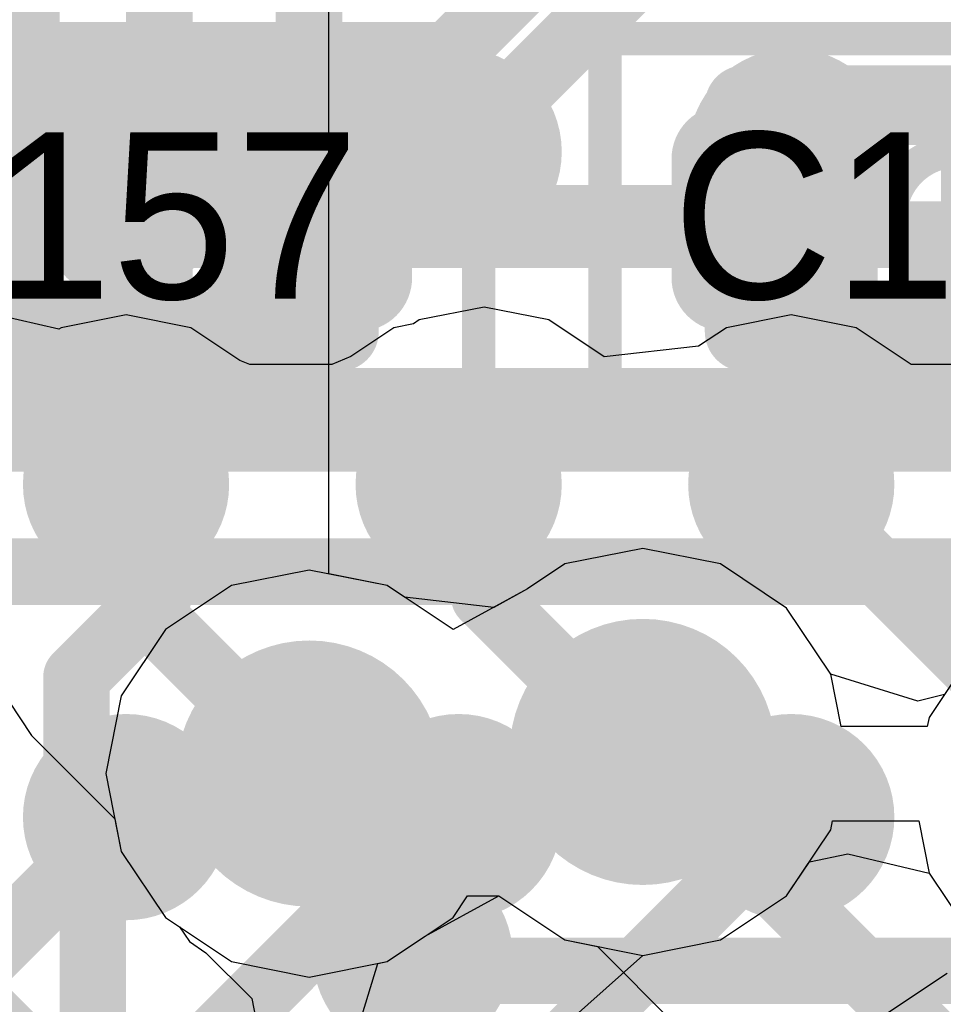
# Model space of a CAD drawing. Header units: millimetres. Extents: x -2 to 68, y -2 to 27.4.
# Tile 204 of 256: x 22.6 to 24, y 15.1 to 16.5. Entities that reach past the tile are written whole.
import ezdxf

# ---------------------------------------------------------------- set-up
doc = ezdxf.new("R2010")
doc.units = ezdxf.units.MM
for name, color, linetype in [('BottomLayer', 5, 'Continuous'), ('BottomPaste', 16, 'Continuous'), ('BottomSolder', 6, 'Continuous'), ('DrillGuide', 244, 'Continuous'), ('Mechanical13', 56, 'Continuous'), ('Mechanical15', 56, 'Continuous'), ('Mechanical2', 216, 'Continuous'), ('MidLayer1', 16, 'Continuous'), ('MidLayer2', 76, 'Continuous'), ('MidLayer3', 90, 'Continuous'), ('MidLayer4', 156, 'Continuous'), ('MidLayer5', 130, 'Continuous'), ('MidLayer6', 216, 'Continuous'), ('MidLayer7', 6, 'Continuous'), ('MidLayer8', 54, 'Continuous'), ('MultiLayer', 9, 'Continuous'), ('TopLayer', 1, 'Continuous'), ('TopPaste', 8, 'Continuous'), ('TopSolder', 216, 'Continuous'), ('ViaHoleLayer', 16, 'Continuous')]:
    doc.layers.add(name, color=color, linetype=linetype)

# ---------------------------------------------------------------- blocks, each defined once
blk = doc.blocks.new('SDINBDG4_16G_F_________1_B_51')
at = {"layer": 'BottomLayer', "const_width": 0.12499848}
for points in [[(-2.31249982, -2.24999804, 1), (-2.18750134, -2.24999804, 1)], [(-1.81250082, -2.24999804, 1), (-1.68750234, -2.24999804, 1)], [(-1.31249928, -2.24999804, 1), (-1.1875008, -2.24999804, 1)], [(-2.31249982, -2.74999958, 1), (-2.18750134, -2.74999958, 1)], [(-1.81250082, -2.74999958, 1), (-1.68750234, -2.74999958, 1)], [(-1.31249928, -2.74999958, 1), (-1.1875008, -2.74999958, 1)], [(-2.31249982, -3.24999858, 1), (-2.18750134, -3.24999858, 1)], [(-1.81250082, -3.24999858, 1), (-1.68750234, -3.24999858, 1)], [(-1.31249928, -3.24999858, 1), (-1.1875008, -3.24999858, 1)]]:
    blk.add_lwpolyline(points, format="xyb", close=True, dxfattribs=at)
at = {"layer": 'BottomPaste', "const_width": 0.12499848}
for points in [[(-2.31249982, -2.24999804, 1), (-2.18750134, -2.24999804, 1)], [(-1.81250082, -2.24999804, 1), (-1.68750234, -2.24999804, 1)], [(-1.31249928, -2.24999804, 1), (-1.1875008, -2.24999804, 1)], [(-2.31249982, -2.74999958, 1), (-2.18750134, -2.74999958, 1)], [(-1.81250082, -2.74999958, 1), (-1.68750234, -2.74999958, 1)], [(-1.31249928, -2.74999958, 1), (-1.1875008, -2.74999958, 1)], [(-2.31249982, -3.24999858, 1), (-2.18750134, -3.24999858, 1)], [(-1.81250082, -3.24999858, 1), (-1.68750234, -3.24999858, 1)], [(-1.31249928, -3.24999858, 1), (-1.1875008, -3.24999858, 1)]]:
    blk.add_lwpolyline(points, format="xyb", close=True, dxfattribs=at)
at = {"layer": 'BottomSolder', "const_width": 0.15499842}
for points in [[(-2.32750106, -2.24999804, 1), (-2.1725001, -2.24999804, 1)], [(-1.82750206, -2.24999804, 1), (-1.6725011, -2.24999804, 1)], [(-1.32750052, -2.24999804, 1), (-1.17249956, -2.24999804, 1)], [(-2.32750106, -2.74999958, 1), (-2.1725001, -2.74999958, 1)], [(-1.82750206, -2.74999958, 1), (-1.6725011, -2.74999958, 1)], [(-1.32750052, -2.74999958, 1), (-1.17249956, -2.74999958, 1)], [(-2.32750106, -3.24999858, 1), (-2.1725001, -3.24999858, 1)], [(-1.82750206, -3.24999858, 1), (-1.6725011, -3.24999858, 1)], [(-1.32750052, -3.24999858, 1), (-1.17249956, -3.24999858, 1)]]:
    blk.add_lwpolyline(points, format="xyb", close=True, dxfattribs=at)
blk = doc.blocks.new('CAP_0201_326')
at = {"layer": 'Mechanical13', "const_width": 0.11999976}
for points in [[(-0.31999936, 0.16999966), (-0.31999936, -0.16999966)], [(0.31999936, 0.16999966), (-0.31999936, 0.16999966)], [(0.31999936, 0.16999966), (0.31999936, -0.16999966)], [(0.31999936, -0.16999966), (-0.31999936, -0.16999966)]]:
    blk.add_lwpolyline(points, dxfattribs=at)
at = {"layer": 'Mechanical13', "const_width": 0.05999988}
for points in [[(-0.3499993, 0.16999966, 1), (-0.28999942, 0.16999966, 1)], [(-0.3499993, 0.16999966, 1), (-0.28999942, 0.16999966, 1)], [(0.28999942, 0.16999966, 1), (0.3499993, 0.16999966, 1)], [(0.28999942, 0.16999966, 1), (0.3499993, 0.16999966, 1)], [(-0.3499993, -0.16999966, 1), (-0.28999942, -0.16999966, 1)], [(-0.3499993, -0.16999966, 1), (-0.28999942, -0.16999966, 1)], [(0.28999942, -0.16999966, 1), (0.3499993, -0.16999966, 1)], [(0.28999942, -0.16999966, 1), (0.3499993, -0.16999966, 1)]]:
    blk.add_lwpolyline(points, format="xyb", close=True, dxfattribs=at)
at = {"layer": 'Mechanical15', "const_width": 0.0499999}
for points in [[(-0.5299989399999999, 0.26999946), (-0.5299989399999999, -0.26999946)], [(0.5299989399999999, 0.26999946), (-0.5299989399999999, 0.26999946)], [(0.5299989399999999, 0.26999946), (0.5299989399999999, -0.26999946)], [(0, 0.135001), (0, -0.135001)], [(0.135001, 0), (-0.135001, 0)], [(0.5299989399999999, -0.26999946), (-0.5299989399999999, -0.26999946)]]:
    blk.add_lwpolyline(points, dxfattribs=at)
at = {"layer": 'Mechanical15'}
for points, const_width in [([(-0.54249828, 0.26999946, 1), (-0.5174996, 0.26999946, 1)], 0.02499868), ([(-0.54249828, 0.26999946, 1), (-0.5174996, 0.26999946, 1)], 0.02499868), ([(0.5174996, 0.26999946, 1), (0.54249828, 0.26999946, 1)], 0.02499868), ([(0.5174996, 0.26999946, 1), (0.54249828, 0.26999946, 1)], 0.02499868), ([(-0.01249934, 0.135001, 1), (0.01249934, 0.135001, 1)], 0.02499868), ([(0.10130028, 0, 1), (-0.10130028, 0, 1)], 0.0499999), ([(-0.14750034, 0, 1), (-0.12250166, 0, 1)], 0.02499868), ([(-0.11379962, 0, 1), (-0.08880094, 0, 1)], 0.02499868), ([(0.08880094, 0, 1), (0.11379962, 0, 1)], 0.02499868), ([(0.12250166, 0, 1), (0.14750034, 0, 1)], 0.02499868), ([(-0.01249934, -0.135001, 1), (0.01249934, -0.135001, 1)], 0.02499868), ([(-0.54249828, -0.26999946, 1), (-0.5174996, -0.26999946, 1)], 0.02499868), ([(-0.54249828, -0.26999946, 1), (-0.5174996, -0.26999946, 1)], 0.02499868), ([(0.5174996, -0.26999946, 1), (0.54249828, -0.26999946, 1)], 0.02499868), ([(0.5174996, -0.26999946, 1), (0.54249828, -0.26999946, 1)], 0.02499868)]:
    blk.add_lwpolyline(points, format="xyb", close=True, dxfattribs=dict(at, const_width=const_width))
at = {"layer": 'TopLayer', "const_width": 0.08059928}
for points in [[(-0.3896995, 0.08940038, 1), (-0.30910022, 0.08940038, 1)], [(-0.24090122, 0.08940038, 1), (-0.16030194, 0.08940038, 1)], [(0.16030194, 0.08940038, 1), (0.24090122, 0.08940038, 1)], [(0.30910022, 0.08940038, 1), (0.3896995, 0.08940038, 1)], [(-0.3896995, -0.08940038, 1), (-0.30910022, -0.08940038, 1)], [(-0.24090122, -0.08940038, 1), (-0.16030194, -0.08940038, 1)], [(0.16030194, -0.08940038, 1), (0.24090122, -0.08940038, 1)], [(0.30910022, -0.08940038, 1), (0.3896995, -0.08940038, 1)]]:
    blk.add_lwpolyline(points, format="xyb", close=True, dxfattribs=at)
at = {"layer": 'TopLayer'}
for points in [[(-0.20060158, 0.16999966), (-0.34939986, 0.16999966), (-0.20060158, -0.16999966), (-0.34939986, -0.16999966)], [(0.20060158, -0.16999966), (0.34939986, -0.16999966), (0.20060158, 0.16999966), (0.34939986, 0.16999966)], [(-0.1200023, 0.08940038), (-0.4299991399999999, 0.08940038), (-0.1200023, -0.08940038), (-0.4299991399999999, -0.08940038)], [(0.1200023, -0.08940038), (0.4299991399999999, -0.08940038), (0.1200023, 0.08940038), (0.4299991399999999, 0.08940038)]]:
    blk.add_solid(points, dxfattribs=at)
at = {"layer": 'TopPaste', "const_width": 0.08059928}
for points in [[(-0.3896995, 0.08940038, 1), (-0.30910022, 0.08940038, 1)], [(-0.24090122, 0.08940038, 1), (-0.16030194, 0.08940038, 1)], [(0.16030194, 0.08940038, 1), (0.24090122, 0.08940038, 1)], [(0.30910022, 0.08940038, 1), (0.3896995, 0.08940038, 1)], [(-0.3896995, -0.08940038, 1), (-0.30910022, -0.08940038, 1)], [(-0.24090122, -0.08940038, 1), (-0.16030194, -0.08940038, 1)], [(0.16030194, -0.08940038, 1), (0.24090122, -0.08940038, 1)], [(0.30910022, -0.08940038, 1), (0.3896995, -0.08940038, 1)]]:
    blk.add_lwpolyline(points, format="xyb", close=True, dxfattribs=at)
at = {"layer": 'TopPaste'}
for points in [[(-0.20060158, 0.16999966), (-0.34939986, 0.16999966), (-0.20060158, -0.16999966), (-0.34939986, -0.16999966)], [(0.20060158, -0.16999966), (0.34939986, -0.16999966), (0.20060158, 0.16999966), (0.34939986, 0.16999966)], [(-0.1200023, 0.08940038), (-0.4299991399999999, 0.08940038), (-0.1200023, -0.08940038), (-0.4299991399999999, -0.08940038)], [(0.1200023, -0.08940038), (0.4299991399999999, -0.08940038), (0.1200023, 0.08940038), (0.4299991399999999, 0.08940038)]]:
    blk.add_solid(points, dxfattribs=at)
at = {"layer": 'TopSolder', "const_width": 0.08059928}
for points in [[(-0.3896995, 0.08940038, 1), (-0.30910022, 0.08940038, 1)], [(-0.24090122, 0.08940038, 1), (-0.16030194, 0.08940038, 1)], [(0.16030194, 0.08940038, 1), (0.24090122, 0.08940038, 1)], [(0.30910022, 0.08940038, 1), (0.3896995, 0.08940038, 1)], [(-0.3896995, -0.08940038, 1), (-0.30910022, -0.08940038, 1)], [(-0.24090122, -0.08940038, 1), (-0.16030194, -0.08940038, 1)], [(0.16030194, -0.08940038, 1), (0.24090122, -0.08940038, 1)], [(0.30910022, -0.08940038, 1), (0.3896995, -0.08940038, 1)]]:
    blk.add_lwpolyline(points, format="xyb", close=True, dxfattribs=at)
at = {"layer": 'TopSolder'}
for points in [[(-0.20060158, 0.16999966), (-0.34939986, 0.16999966), (-0.20060158, -0.16999966), (-0.34939986, -0.16999966)], [(0.20060158, -0.16999966), (0.34939986, -0.16999966), (0.20060158, 0.16999966), (0.34939986, 0.16999966)], [(-0.1200023, 0.08940038), (-0.4299991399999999, 0.08940038), (-0.1200023, -0.08940038), (-0.4299991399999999, -0.08940038)], [(0.1200023, -0.08940038), (0.4299991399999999, -0.08940038), (0.1200023, 0.08940038), (0.4299991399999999, 0.08940038)]]:
    blk.add_solid(points, dxfattribs=at)
blk = doc.blocks.new('CAP_0201_330')
at = {"layer": 'Mechanical13', "const_width": 0.11999976}
for points in [[(-0.31999936, -0.16999966), (-0.31999936, 0.16999966)], [(-0.31999936, 0.16999966), (0.31999936, 0.16999966)], [(0.31999936, -0.16999966), (0.31999936, 0.16999966)], [(-0.31999936, -0.16999966), (0.31999936, -0.16999966)]]:
    blk.add_lwpolyline(points, dxfattribs=at)
at = {"layer": 'Mechanical13', "const_width": 0.05999988}
for points in [[(-0.3499993, 0.16999966, 1), (-0.28999942, 0.16999966, 1)], [(-0.3499993, 0.16999966, 1), (-0.28999942, 0.16999966, 1)], [(0.28999942, 0.16999966, 1), (0.3499993, 0.16999966, 1)], [(0.28999942, 0.16999966, 1), (0.3499993, 0.16999966, 1)], [(-0.3499993, -0.16999966, 1), (-0.28999942, -0.16999966, 1)], [(-0.3499993, -0.16999966, 1), (-0.28999942, -0.16999966, 1)], [(0.28999942, -0.16999966, 1), (0.3499993, -0.16999966, 1)], [(0.28999942, -0.16999966, 1), (0.3499993, -0.16999966, 1)]]:
    blk.add_lwpolyline(points, format="xyb", close=True, dxfattribs=at)
at = {"layer": 'Mechanical15', "const_width": 0.0499999}
for points in [[(-0.5299989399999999, -0.26999946), (-0.5299989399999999, 0.26999946)], [(-0.5299989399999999, 0.26999946), (0.5299989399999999, 0.26999946)], [(0.5299989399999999, -0.26999946), (0.5299989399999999, 0.26999946)], [(0, -0.135001), (0, 0.135001)], [(-0.135001, 0), (0.135001, 0)], [(-0.5299989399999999, -0.26999946), (0.5299989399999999, -0.26999946)]]:
    blk.add_lwpolyline(points, dxfattribs=at)
at = {"layer": 'Mechanical15'}
for points, const_width in [([(-0.54249828, 0.26999946, 1), (-0.5174996, 0.26999946, 1)], 0.02499868), ([(-0.54249828, 0.26999946, 1), (-0.5174996, 0.26999946, 1)], 0.02499868), ([(0.5174996, 0.26999946, 1), (0.54249828, 0.26999946, 1)], 0.02499868), ([(0.5174996, 0.26999946, 1), (0.54249828, 0.26999946, 1)], 0.02499868), ([(-0.01249934, 0.135001, 1), (0.01249934, 0.135001, 1)], 0.02499868), ([(0.10130028, 0, 1), (-0.10130028, 0, 1)], 0.0499999), ([(-0.14750034, 0, 1), (-0.12250166, 0, 1)], 0.02499868), ([(-0.11379962, 0, 1), (-0.08880094, 0, 1)], 0.02499868), ([(0.08880094, 0, 1), (0.11379962, 0, 1)], 0.02499868), ([(0.12250166, 0, 1), (0.14750034, 0, 1)], 0.02499868), ([(-0.01249934, -0.135001, 1), (0.01249934, -0.135001, 1)], 0.02499868), ([(-0.54249828, -0.26999946, 1), (-0.5174996, -0.26999946, 1)], 0.02499868), ([(-0.54249828, -0.26999946, 1), (-0.5174996, -0.26999946, 1)], 0.02499868), ([(0.5174996, -0.26999946, 1), (0.54249828, -0.26999946, 1)], 0.02499868), ([(0.5174996, -0.26999946, 1), (0.54249828, -0.26999946, 1)], 0.02499868)]:
    blk.add_lwpolyline(points, format="xyb", close=True, dxfattribs=dict(at, const_width=const_width))
at = {"layer": 'TopLayer', "const_width": 0.08059928}
for points in [[(-0.3896995, 0.08940038, 1), (-0.30910022, 0.08940038, 1)], [(-0.24090122, 0.08940038, 1), (-0.16030194, 0.08940038, 1)], [(0.16030194, 0.08940038, 1), (0.24090122, 0.08940038, 1)], [(0.30910022, 0.08940038, 1), (0.3896995, 0.08940038, 1)], [(-0.3896995, -0.08940038, 1), (-0.30910022, -0.08940038, 1)], [(-0.24090122, -0.08940038, 1), (-0.16030194, -0.08940038, 1)], [(0.16030194, -0.08940038, 1), (0.24090122, -0.08940038, 1)], [(0.30910022, -0.08940038, 1), (0.3896995, -0.08940038, 1)]]:
    blk.add_lwpolyline(points, format="xyb", close=True, dxfattribs=at)
at = {"layer": 'TopLayer'}
for points in [[(-0.20060158, 0.16999966), (-0.34939986, 0.16999966), (-0.20060158, -0.16999966), (-0.34939986, -0.16999966)], [(0.20060158, -0.16999966), (0.34939986, -0.16999966), (0.20060158, 0.16999966), (0.34939986, 0.16999966)], [(-0.1200023, 0.08940038), (-0.4299991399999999, 0.08940038), (-0.1200023, -0.08940038), (-0.4299991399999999, -0.08940038)], [(0.1200023, -0.08940038), (0.4299991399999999, -0.08940038), (0.1200023, 0.08940038), (0.4299991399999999, 0.08940038)]]:
    blk.add_solid(points, dxfattribs=at)
at = {"layer": 'TopPaste', "const_width": 0.08059928}
for points in [[(-0.3896995, 0.08940038, 1), (-0.30910022, 0.08940038, 1)], [(-0.24090122, 0.08940038, 1), (-0.16030194, 0.08940038, 1)], [(0.16030194, 0.08940038, 1), (0.24090122, 0.08940038, 1)], [(0.30910022, 0.08940038, 1), (0.3896995, 0.08940038, 1)], [(-0.3896995, -0.08940038, 1), (-0.30910022, -0.08940038, 1)], [(-0.24090122, -0.08940038, 1), (-0.16030194, -0.08940038, 1)], [(0.16030194, -0.08940038, 1), (0.24090122, -0.08940038, 1)], [(0.30910022, -0.08940038, 1), (0.3896995, -0.08940038, 1)]]:
    blk.add_lwpolyline(points, format="xyb", close=True, dxfattribs=at)
at = {"layer": 'TopPaste'}
for points in [[(-0.20060158, 0.16999966), (-0.34939986, 0.16999966), (-0.20060158, -0.16999966), (-0.34939986, -0.16999966)], [(0.20060158, -0.16999966), (0.34939986, -0.16999966), (0.20060158, 0.16999966), (0.34939986, 0.16999966)], [(-0.1200023, 0.08940038), (-0.4299991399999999, 0.08940038), (-0.1200023, -0.08940038), (-0.4299991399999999, -0.08940038)], [(0.1200023, -0.08940038), (0.4299991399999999, -0.08940038), (0.1200023, 0.08940038), (0.4299991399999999, 0.08940038)]]:
    blk.add_solid(points, dxfattribs=at)
at = {"layer": 'TopSolder', "const_width": 0.08059928}
for points in [[(-0.3896995, 0.08940038, 1), (-0.30910022, 0.08940038, 1)], [(-0.24090122, 0.08940038, 1), (-0.16030194, 0.08940038, 1)], [(0.16030194, 0.08940038, 1), (0.24090122, 0.08940038, 1)], [(0.30910022, 0.08940038, 1), (0.3896995, 0.08940038, 1)], [(-0.3896995, -0.08940038, 1), (-0.30910022, -0.08940038, 1)], [(-0.24090122, -0.08940038, 1), (-0.16030194, -0.08940038, 1)], [(0.16030194, -0.08940038, 1), (0.24090122, -0.08940038, 1)], [(0.30910022, -0.08940038, 1), (0.3896995, -0.08940038, 1)]]:
    blk.add_lwpolyline(points, format="xyb", close=True, dxfattribs=at)
at = {"layer": 'TopSolder'}
for points in [[(-0.20060158, 0.16999966), (-0.34939986, 0.16999966), (-0.20060158, -0.16999966), (-0.34939986, -0.16999966)], [(0.20060158, -0.16999966), (0.34939986, -0.16999966), (0.20060158, 0.16999966), (0.34939986, 0.16999966)], [(-0.1200023, 0.08940038), (-0.4299991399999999, 0.08940038), (-0.1200023, -0.08940038), (-0.4299991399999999, -0.08940038)], [(0.1200023, -0.08940038), (0.4299991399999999, -0.08940038), (0.1200023, 0.08940038), (0.4299991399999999, 0.08940038)]]:
    blk.add_solid(points, dxfattribs=at)

msp = doc.modelspace()

# ---------------------------------------------------------------- linework, layer by layer
at = {"layer": 'BottomLayer'}
msp.add_line((23.87680772, 15.0438612), (23.98430814, 15.1156924), dxfattribs=at)
at = {"layer": 'BottomLayer', "const_width": 0.0999998}
for points in [[(23.24999922, 16.34999778), (23.5314998, 16.63149836)], [(22.47499696, 15.0750016), (22.74999768, 15.35000232)], [(22.67678472, 14.8096224), (23.21716464, 15.35000232)], [(22.74999768, 15.35000232), (22.75000022, 15.35000232)], [(22.85962154, 14.4596231), (23.75000076, 15.35000232)], [(23.21716464, 15.35000232), (23.24999922, 15.35000232)]]:
    msp.add_lwpolyline(points, dxfattribs=at)
at = {"layer": 'BottomLayer'}
for points, const_width in [([(23.22500054, 16.34999778, 1), (23.2749979, 16.34999778, 1)], 0.0499999), ([(22.67500164, 15.84999878, 1), (22.8249988, 15.84999878, 1)], 0.1499997), ([(23.17500064, 15.84999878, 1), (23.3249978, 15.84999878, 1)], 0.1499997), ([(23.67499964, 15.84999878, 1), (23.8249968, 15.84999878, 1)], 0.1499997), ([(22.724999, 15.35000232, 1), (22.77499636, 15.35000232, 1)], 0.0499999), ([(22.724999, 15.35000232, 1), (22.77499636, 15.35000232, 1)], 0.0499999), ([(22.72500154, 15.35000232, 1), (22.7749989, 15.35000232, 1)], 0.0499999), ([(23.19216596, 15.35000232, 1), (23.24216332, 15.35000232, 1)], 0.0499999), ([(23.19216596, 15.35000232, 1), (23.24216332, 15.35000232, 1)], 0.0499999), ([(23.22500054, 15.35000232, 1), (23.2749979, 15.35000232, 1)], 0.0499999), ([(23.72500208, 15.35000232, 1), (23.77499944, 15.35000232, 1)], 0.0499999)]:
    msp.add_lwpolyline(points, format="xyb", close=True, dxfattribs=dict(at, const_width=const_width))
at = {"layer": 'DrillGuide'}
for points, const_width in [([(22.72500154, 15.84999878, 1), (22.7749989, 15.84999878, 1)], 0.0499999), ([(23.22500054, 15.84999878, 1), (23.2749979, 15.84999878, 1)], 0.0499999), ([(23.72499954, 15.84999878, 1), (23.7749969, 15.84999878, 1)], 0.0499999), ([(23.47677042, 15.44798536, 1), (23.57677022, 15.44798536, 1)], 0.0999998), ([(22.97545316, 15.41546574, 1), (23.07545296, 15.41546574, 1)], 0.0999998), ([(23.15618432, 15.14146578, 1), (23.20618168, 15.14146578, 1)], 0.0499999)]:
    msp.add_lwpolyline(points, format="xyb", close=True, dxfattribs=dict(at, const_width=const_width))
at = {"layer": 'MidLayer1'}
for p, q in [((23.52677032, 15.75386232), (23.40971696, 15.73057814)), ((23.64382368, 15.73057814), (23.52677032, 15.75386232)), ((23.40971696, 15.73057814), (23.3535347, 15.69303948)), ((23.74305894, 15.66427398), (23.64382368, 15.73057814)), ((23.02545306, 15.7213427), (22.9083997, 15.69805852)), ((23.14250642, 15.69805852), (23.02545306, 15.7213427)), ((22.9083997, 15.69805852), (22.80916444, 15.63175436)), ((23.16864556, 15.68059348), (23.14250642, 15.69805852)), ((23.3535347, 15.69303948), (23.3026966, 15.6651706)), ((23.3026966, 15.6651706), (23.16864556, 15.68059348)), ((23.8093631, 15.56503872), (23.74305894, 15.66427398)), ((22.80916444, 15.63175436), (22.74286028, 15.5325191)), ((24.0234978, 15.59916108), (23.95719364, 15.49992582)), ((23.8250095, 15.48638), (23.8093631, 15.56503872)), ((22.74286028, 15.5325191), (22.7195761, 15.41546574)), ((23.95719364, 15.49992582), (23.9544987, 15.48638)), ((23.9544987, 15.48638), (23.8250095, 15.48638)), ((22.7195761, 15.41546574), (22.74286028, 15.29841238)), ((23.74305894, 15.23169674), (23.8093631, 15.330932)), ((23.8093631, 15.330932), (23.81205804, 15.34447782)), ((23.81205804, 15.34447782), (23.94154724, 15.34447782)), ((23.94154724, 15.34447782), (23.95719364, 15.2658191)), ((22.74286028, 15.29841238), (22.80916444, 15.19917712)), ((23.95719364, 15.2658191), (24.0234978, 15.16658384)), ((23.64382368, 15.16539258), (23.74305894, 15.23169674)), ((22.80916444, 15.19917712), (22.83042678, 15.1849709)), ((22.83042678, 15.1849709), (22.84521466, 15.16283988)), ((22.84521466, 15.16283988), (22.87003808, 15.14625368)), ((23.52677286, 15.1421084), (23.64382368, 15.16539258)), ((22.87003808, 15.14625368), (22.93906512, 15.07722664)), ((23.41667656, 15.04391962), (23.52677286, 15.1421084)), ((22.93906512, 15.07722664), (22.94568944, 15.04392216))]:
    msp.add_line(p, q, dxfattribs=at)
for points, const_width in [([(23.42677052, 15.44798536, 1), (23.62677012, 15.44798536, 1)], 0.1999996), ([(22.92545326, 15.41546574, 1), (23.12545286, 15.41546574, 1)], 0.1999996), ([(23.00045438, 15.41546574, 1), (23.05045174, 15.41546574, 1)], 0.0499999), ([(23.00045438, 15.34307828, 1), (23.05045174, 15.34307828, 1)], 0.0499999), ([(23.00045438, 15.34307828, 1), (23.05045174, 15.34307828, 1)], 0.0499999), ([(23.0086916, 15.34307828, 1), (23.05868896, 15.34307828, 1)], 0.0499999), ([(23.0086916, 15.34307828, 1), (23.05868896, 15.34307828, 1)], 0.0499999), ([(23.10618442, 15.14146578, 1), (23.25618158, 15.14146578, 1)], 0.1499997), ([(23.15618432, 15.19558556, 1), (23.20618168, 15.19558556, 1)], 0.0499999), ([(23.15618432, 15.19558556, 1), (23.20618168, 15.19558556, 1)], 0.0499999), ([(23.15618432, 15.14146578, 1), (23.20618168, 15.14146578, 1)], 0.0499999)]:
    msp.add_lwpolyline(points, format="xyb", close=True, dxfattribs=dict(at, const_width=const_width))
at = {"layer": 'MidLayer1', "const_width": 0.0999998}
for points in [[(23.02545306, 15.34307828), (23.02545306, 15.41546574)], [(23.02545306, 15.34307828), (23.03369028, 15.34307828)], [(23.03369028, 15.34307828), (23.181183, 15.19558556)], [(23.181183, 15.14146578), (23.181183, 15.19558556)]]:
    msp.add_lwpolyline(points, dxfattribs=at)
at = {"layer": 'MidLayer2', "const_width": 0.0999998}
for points in [[(23.18971232, 16.4492559), (23.9268127, 17.18635628)], [(22.08456086, 16.4492559), (23.18971232, 16.4492559)], [(22.02563794, 16.22533712), (24.32346672, 16.22533712)], [(22.20000132, 15.9749998), (24.37402796, 15.9749998)]]:
    msp.add_lwpolyline(points, dxfattribs=at)
at = {"layer": 'MidLayer2'}
for points, const_width in [([(23.16471364, 16.4492559, 1), (23.214711, 16.4492559, 1)], 0.0499999), ([(23.16471364, 16.4492559, 1), (23.214711, 16.4492559, 1)], 0.0499999), ([(23.42677052, 15.44798536, 1), (23.62677012, 15.44798536, 1)], 0.1999996), ([(22.92545326, 15.41546574, 1), (23.12545286, 15.41546574, 1)], 0.1999996)]:
    msp.add_lwpolyline(points, format="xyb", close=True, dxfattribs=dict(at, const_width=const_width))
at = {"layer": 'MidLayer3'}
for p, q in [((23.52677032, 15.75386232), (23.40971696, 15.73057814)), ((23.64382368, 15.73057814), (23.52677032, 15.75386232)), ((23.40971696, 15.73057814), (23.3535347, 15.69303948)), ((23.74305894, 15.66427398), (23.64382368, 15.73057814)), ((23.02545306, 15.7213427), (22.9083997, 15.69805852)), ((23.14250642, 15.69805852), (23.02545306, 15.7213427)), ((22.9083997, 15.69805852), (22.80916444, 15.63175436)), ((23.24173914, 15.63175436), (23.14250642, 15.69805852)), ((23.3535347, 15.69303948), (23.24173914, 15.63175436)), ((23.8093631, 15.56503872), (23.74305894, 15.66427398)), ((22.80916444, 15.63175436), (22.74286028, 15.5325191)), ((24.0234978, 15.59916108), (23.95719364, 15.49992582)), ((23.8250095, 15.48638), (23.8093631, 15.56503872)), ((22.74286028, 15.5325191), (22.7195761, 15.41546574)), ((23.95719364, 15.49992582), (23.9544987, 15.48638)), ((23.9544987, 15.48638), (23.8250095, 15.48638)), ((22.7195761, 15.41546574), (22.74286028, 15.29841238)), ((23.74305894, 15.23169674), (23.8093631, 15.330932)), ((23.8093631, 15.330932), (23.81205804, 15.34447782)), ((23.81205804, 15.34447782), (23.94154724, 15.34447782)), ((23.94154724, 15.34447782), (23.95719364, 15.2658191)), ((22.74286028, 15.29841238), (22.80916444, 15.19917712)), ((23.95719364, 15.2658191), (24.0234978, 15.16658384)), ((23.19868868, 15.17041162), (23.31048424, 15.23169674)), ((23.31048424, 15.23169674), (23.40971696, 15.16539258)), ((23.64382368, 15.16539258), (23.74305894, 15.23169674)), ((22.80916444, 15.19917712), (22.9083997, 15.13287296)), ((23.14250642, 15.13287296), (23.19868868, 15.17041162)), ((23.40971696, 15.16539258), (23.52677032, 15.1421084)), ((23.52677032, 15.1421084), (23.64382368, 15.16539258)), ((22.9083997, 15.13287296), (23.02545306, 15.10958878)), ((23.02545306, 15.10958878), (23.14250642, 15.13287296))]:
    msp.add_line(p, q, dxfattribs=at)
at = {"layer": 'MidLayer3', "const_width": 0.1999996}
for points in [[(23.42677052, 15.44798536, 1), (23.62677012, 15.44798536, 1)], [(22.92545326, 15.41546574, 1), (23.12545286, 15.41546574, 1)]]:
    msp.add_lwpolyline(points, format="xyb", close=True, dxfattribs=at)
at = {"layer": 'MidLayer4'}
for p, q in [((22.6490911, 16.08324698), (22.48851738, 16.1198433)), ((23.28826686, 16.1166302), (23.19072324, 16.09722714)), ((23.38581048, 16.09722714), (23.28826686, 16.1166302)), ((22.75000022, 16.1048954), (22.65245406, 16.08549234)), ((22.84754638, 16.08549234), (22.75000022, 16.1048954)), ((23.74999822, 16.1048954), (23.65245206, 16.08549234)), ((23.84754438, 16.08549234), (23.74999822, 16.1048954)), ((23.18193738, 16.0913572), (23.1524556, 16.08549234)), ((23.19072324, 16.09722714), (23.18193738, 16.0913572)), ((23.46850272, 16.04197198), (23.38581048, 16.09722714)), ((22.65245406, 16.08549234), (22.6490911, 16.08324698)), ((22.92109716, 16.03634588), (22.84754638, 16.08549234)), ((23.1524556, 16.08549234), (23.08768052, 16.04221074)), ((23.65245206, 16.08549234), (23.61077574, 16.05764378)), ((23.93023408, 16.03023718), (23.84754438, 16.08549234)), ((23.61077574, 16.05764378), (23.46850272, 16.04197198)), ((23.08768052, 16.04221074), (23.05928078, 16.03023718)), ((22.93625334, 16.03023718), (22.92109716, 16.03634588)), ((23.05928078, 16.03023718), (22.93625334, 16.03023718)), ((24.06976136, 16.03023718), (23.93023408, 16.03023718)), ((22.5527743, 15.55510478), (22.60802946, 15.47241254)), ((22.60802946, 15.47241254), (22.73313462, 15.34730738)), ((22.73313462, 15.34730738), (22.74286028, 15.29841238)), ((22.74286028, 15.29841238), (22.80916444, 15.19917712)), ((23.7771686, 15.28274566), (23.83515172, 15.29491988)), ((23.83515172, 15.29491988), (23.95719364, 15.26581656)), ((23.74305894, 15.23169674), (23.7771686, 15.28274566)), ((23.95719364, 15.26581656), (24.0234978, 15.16658384)), ((23.24174168, 15.19917712), (23.26346884, 15.23169674)), ((23.26346884, 15.23169674), (23.31048424, 15.23169674)), ((23.31048424, 15.23169674), (23.40971696, 15.16539258)), ((23.64382368, 15.16539258), (23.74305894, 15.23169674)), ((22.80916444, 15.19917712), (22.9083997, 15.13287296)), ((23.14250642, 15.13287296), (23.24174168, 15.19917712)), ((23.40971696, 15.16539258), (23.52677032, 15.1421084)), ((23.52677032, 15.1421084), (23.64382368, 15.16539258)), ((22.9083997, 15.13287296), (23.02545306, 15.10958878)), ((23.02545306, 15.10958878), (23.14250642, 15.13287296))]:
    msp.add_line(p, q, dxfattribs=at)
for points, const_width in [([(22.67500164, 15.84999878, 1), (22.8249988, 15.84999878, 1)], 0.1499997), ([(23.17500064, 15.84999878, 1), (23.3249978, 15.84999878, 1)], 0.1499997), ([(23.67499964, 15.84999878, 1), (23.8249968, 15.84999878, 1)], 0.1499997), ([(23.26326818, 15.86173358, 1), (23.31326554, 15.86173358, 1)], 0.0499999), ([(22.72500154, 15.84999878, 1), (22.7749989, 15.84999878, 1)], 0.0499999), ([(23.72499954, 15.84999878, 1), (23.7749969, 15.84999878, 1)], 0.0499999), ([(22.76326918, 15.81173114, 1), (22.81326654, 15.81173114, 1)], 0.0499999), ([(22.76326918, 15.81173114, 1), (22.81326654, 15.81173114, 1)], 0.0499999), ([(23.26326818, 15.68201334, 1), (23.31326554, 15.68201334, 1)], 0.0499999), ([(23.26326818, 15.68201334, 1), (23.31326554, 15.68201334, 1)], 0.0499999), ([(22.76326918, 15.65265094, 1), (22.81326654, 15.65265094, 1)], 0.0499999), ([(22.76326918, 15.65265094, 1), (22.81326654, 15.65265094, 1)], 0.0499999), ([(23.42677052, 15.44798536, 1), (23.62677012, 15.44798536, 1)], 0.1999996), ([(22.92545326, 15.41546574, 1), (23.12545286, 15.41546574, 1)], 0.1999996), ([(23.49729616, 15.44798536, 1), (23.54729352, 15.44798536, 1)], 0.0499999), ([(23.49729616, 15.44798536, 1), (23.54729352, 15.44798536, 1)], 0.0499999), ([(23.50177164, 15.44798536, 1), (23.551769, 15.44798536, 1)], 0.0499999), ([(23.00045438, 15.41546574, 1), (23.05045174, 15.41546574, 1)], 0.0499999)]:
    msp.add_lwpolyline(points, format="xyb", close=True, dxfattribs=dict(at, const_width=const_width))
at = {"layer": 'MidLayer4', "const_width": 0.0999998}
for points in [[(23.28826686, 15.68201334), (23.28826686, 15.86173358)], [(22.75000022, 15.84999878), (22.78826786, 15.81173114)], [(23.74999822, 15.84999878), (24.21712454, 15.38287246)], [(22.78826786, 15.65265094), (22.78826786, 15.81173114)], [(23.28826686, 15.68201334), (23.52229484, 15.44798536)], [(22.78826786, 15.65265094), (23.02545306, 15.41546574)], [(23.52229484, 15.44798536), (23.52677032, 15.44798536)]]:
    msp.add_lwpolyline(points, dxfattribs=at)
at = {"layer": 'MidLayer5'}
for p, q in [((23.0548942, 15.71548546), (23.0548942, 18.18606218)), ((23.52677032, 15.75386232), (23.40971696, 15.73057814)), ((23.64382368, 15.73057814), (23.52677032, 15.75386232)), ((23.40971696, 15.73057814), (23.3535347, 15.69303948)), ((23.74305894, 15.66427398), (23.64382368, 15.73057814)), ((23.14250642, 15.69805852), (23.0548942, 15.71548546)), ((23.24173914, 15.63175436), (23.14250642, 15.69805852)), ((23.3535347, 15.69303948), (23.24173914, 15.63175436)), ((23.8093631, 15.56504126), (23.74305894, 15.66427398)), ((23.94035344, 15.5243403), (23.8093631, 15.56504126)), ((23.98031272, 15.53452824), (23.94035344, 15.5243403)), ((23.19868868, 15.17041162), (23.31048424, 15.23169674)), ((23.31048424, 15.23169674), (23.40971696, 15.16539258)), ((23.14250642, 15.13287296), (23.19868868, 15.17041162)), ((23.40971696, 15.16539258), (23.45861196, 15.15566692)), ((23.45861196, 15.15566692), (23.89109776, 14.72318112)), ((23.08654768, 14.99225094), (23.12834846, 15.1300561)), ((23.12834846, 15.1300561), (23.14250642, 15.13287296))]:
    msp.add_line(p, q, dxfattribs=at)
at = {"layer": 'MidLayer5', "const_width": 0.0999998}
for points in [[(22.79999758, 15.6849826), (22.79999758, 18.18606218)], [(22.59999798, 16.49633734), (22.59999798, 18.10322008)], [(22.50000072, 16.39634008), (22.59999798, 16.49633734)], [(22.67545376, 15.56043878), (22.79999758, 15.6849826)], [(22.67545376, 15.2704927), (22.67545376, 15.56043878)], [(23.52677032, 15.44798536), (24.14599438, 14.8287613)], [(22.67545376, 15.2704927), (22.70000032, 15.24594614)], [(22.70000032, 15.0183215), (22.70000032, 15.24594614)]]:
    msp.add_lwpolyline(points, dxfattribs=at)
at = {"layer": 'MidLayer5'}
for points, const_width in [([(22.5749993, 16.49633734, 1), (22.62499666, 16.49633734, 1)], 0.0499999), ([(22.5749993, 16.49633734, 1), (22.62499666, 16.49633734, 1)], 0.0499999), ([(22.7749989, 15.6849826, 1), (22.82499626, 15.6849826, 1)], 0.0499999), ([(22.7749989, 15.6849826, 1), (22.82499626, 15.6849826, 1)], 0.0499999), ([(23.42677052, 15.44798536, 1), (23.62677012, 15.44798536, 1)], 0.1999996), ([(22.92545326, 15.41546574, 1), (23.12545286, 15.41546574, 1)], 0.1999996), ([(22.65045508, 15.56043878, 1), (22.70045244, 15.56043878, 1)], 0.0499999), ([(22.65045508, 15.56043878, 1), (22.70045244, 15.56043878, 1)], 0.0499999), ([(23.50177164, 15.44798536, 1), (23.551769, 15.44798536, 1)], 0.0499999), ([(22.65045508, 15.2704927, 1), (22.70045244, 15.2704927, 1)], 0.0499999), ([(22.65045508, 15.2704927, 1), (22.70045244, 15.2704927, 1)], 0.0499999), ([(22.67500164, 15.24594614, 1), (22.724999, 15.24594614, 1)], 0.0499999), ([(22.67500164, 15.24594614, 1), (22.724999, 15.24594614, 1)], 0.0499999)]:
    msp.add_lwpolyline(points, format="xyb", close=True, dxfattribs=dict(at, const_width=const_width))
at = {"layer": 'MidLayer6'}
for p, q in [((23.52677032, 15.75386232), (23.40971696, 15.73057814)), ((23.64382368, 15.73057814), (23.52677032, 15.75386232)), ((23.40971696, 15.73057814), (23.3535347, 15.69303948)), ((23.74305894, 15.66427398), (23.64382368, 15.73057814)), ((23.02545306, 15.7213427), (22.9083997, 15.69805852)), ((23.14250642, 15.69805852), (23.02545306, 15.7213427)), ((22.9083997, 15.69805852), (22.80916444, 15.63175436)), ((23.24173914, 15.63175436), (23.14250642, 15.69805852)), ((23.3535347, 15.69303948), (23.24173914, 15.63175436)), ((23.8093631, 15.56503872), (23.74305894, 15.66427398)), ((22.80916444, 15.63175436), (22.74286028, 15.5325191)), ((24.0234978, 15.59916108), (23.95719364, 15.49992582)), ((23.8250095, 15.48638), (23.8093631, 15.56503872)), ((22.74286028, 15.5325191), (22.7195761, 15.41546574)), ((23.95719364, 15.49992582), (23.9544987, 15.48638)), ((23.9544987, 15.48638), (23.8250095, 15.48638)), ((22.7195761, 15.41546574), (22.74286028, 15.29841238)), ((23.74305894, 15.23169674), (23.8093631, 15.330932)), ((23.8093631, 15.330932), (23.81205804, 15.34447782)), ((23.81205804, 15.34447782), (23.94154724, 15.34447782)), ((23.94154724, 15.34447782), (23.95719364, 15.2658191)), ((22.74286028, 15.29841238), (22.80916444, 15.19917712)), ((23.95719364, 15.2658191), (24.0234978, 15.16658384)), ((23.24174168, 15.19917712), (23.26346884, 15.23169674)), ((23.26346884, 15.23169674), (23.31048424, 15.23169674)), ((23.31048424, 15.23169674), (23.40971696, 15.16539258)), ((23.64382368, 15.16539258), (23.74305894, 15.23169674)), ((22.80916444, 15.19917712), (22.9083997, 15.13287296)), ((23.14250642, 15.13287296), (23.24174168, 15.19917712)), ((23.40971696, 15.16539258), (23.52677032, 15.1421084)), ((23.52677032, 15.1421084), (23.64382368, 15.16539258)), ((22.9083997, 15.13287296), (23.02545306, 15.10958878)), ((23.02545306, 15.10958878), (23.14250642, 15.13287296))]:
    msp.add_line(p, q, dxfattribs=at)
at = {"layer": 'MidLayer6', "const_width": 0.1999996}
for points in [[(23.42677052, 15.44798536, 1), (23.62677012, 15.44798536, 1)], [(22.92545326, 15.41546574, 1), (23.12545286, 15.41546574, 1)]]:
    msp.add_lwpolyline(points, format="xyb", close=True, dxfattribs=at)
at = {"layer": 'MidLayer7'}
for p, q in [((23.52677032, 15.75386232), (23.40971696, 15.73057814)), ((23.64382368, 15.73057814), (23.52677032, 15.75386232)), ((23.40971696, 15.73057814), (23.3535347, 15.69303948)), ((23.74305894, 15.66427398), (23.64382368, 15.73057814)), ((23.02545306, 15.7213427), (22.9083997, 15.69805852)), ((23.14250642, 15.69805852), (23.02545306, 15.7213427)), ((22.9083997, 15.69805852), (22.80916444, 15.63175436)), ((23.24173914, 15.63175436), (23.14250642, 15.69805852)), ((23.3535347, 15.69303948), (23.24173914, 15.63175436)), ((23.8093631, 15.56503872), (23.74305894, 15.66427398)), ((22.80916444, 15.63175436), (22.74286028, 15.5325191)), ((24.0234978, 15.59916108), (23.95719364, 15.49992582)), ((23.8250095, 15.48638), (23.8093631, 15.56503872)), ((22.74286028, 15.5325191), (22.7195761, 15.41546574)), ((23.95719364, 15.49992582), (23.9544987, 15.48638)), ((23.9544987, 15.48638), (23.8250095, 15.48638)), ((22.7195761, 15.41546574), (22.74286028, 15.29841238)), ((23.74305894, 15.23169674), (23.8093631, 15.330932)), ((23.8093631, 15.330932), (23.81205804, 15.34447782)), ((23.81205804, 15.34447782), (23.94154724, 15.34447782)), ((23.94154724, 15.34447782), (23.95719364, 15.2658191)), ((22.74286028, 15.29841238), (22.80916444, 15.19917712)), ((23.95719364, 15.2658191), (24.0234978, 15.16658384)), ((23.24174168, 15.19917712), (23.26346884, 15.23169674)), ((23.26346884, 15.23169674), (23.31048424, 15.23169674)), ((23.31048424, 15.23169674), (23.40971696, 15.16539258)), ((23.64382368, 15.16539258), (23.74305894, 15.23169674)), ((22.80916444, 15.19917712), (22.9083997, 15.13287296)), ((23.14250642, 15.13287296), (23.24174168, 15.19917712)), ((23.40971696, 15.16539258), (23.52677032, 15.1421084)), ((23.52677032, 15.1421084), (23.64382368, 15.16539258)), ((22.9083997, 15.13287296), (23.02545306, 15.10958878)), ((23.02545306, 15.10958878), (23.14250642, 15.13287296))]:
    msp.add_line(p, q, dxfattribs=at)
at = {"layer": 'MidLayer7', "const_width": 0.1999996}
for points in [[(23.42677052, 15.44798536, 1), (23.62677012, 15.44798536, 1)], [(22.92545326, 15.41546574, 1), (23.12545286, 15.41546574, 1)]]:
    msp.add_lwpolyline(points, format="xyb", close=True, dxfattribs=at)
at = {"layer": 'MidLayer8'}
for p, q in [((23.52677032, 15.75386232), (23.40971696, 15.73057814)), ((23.64382368, 15.73057814), (23.52677032, 15.75386232)), ((23.40971696, 15.73057814), (23.3535347, 15.69303948)), ((23.74305894, 15.66427398), (23.64382368, 15.73057814)), ((23.02545306, 15.7213427), (22.9083997, 15.69805852)), ((23.14250642, 15.69805852), (23.02545306, 15.7213427)), ((22.9083997, 15.69805852), (22.80916444, 15.63175436)), ((23.24173914, 15.63175436), (23.14250642, 15.69805852)), ((23.3535347, 15.69303948), (23.24173914, 15.63175436)), ((23.8093631, 15.56503872), (23.74305894, 15.66427398)), ((22.80916444, 15.63175436), (22.74286028, 15.5325191)), ((24.0234978, 15.59916108), (23.95719364, 15.49992582)), ((23.8250095, 15.48638), (23.8093631, 15.56503872)), ((22.74286028, 15.5325191), (22.7195761, 15.41546574)), ((23.95719364, 15.49992582), (23.9544987, 15.48638)), ((23.9544987, 15.48638), (23.8250095, 15.48638)), ((22.7195761, 15.41546574), (22.74286028, 15.29841238)), ((23.74305894, 15.23169674), (23.8093631, 15.330932)), ((23.8093631, 15.330932), (23.81205804, 15.34447782)), ((23.81205804, 15.34447782), (23.94154724, 15.34447782)), ((23.94154724, 15.34447782), (23.95719364, 15.2658191)), ((22.74286028, 15.29841238), (22.80916444, 15.19917712)), ((23.95719364, 15.2658191), (24.0234978, 15.16658384)), ((23.19868868, 15.17041162), (23.31048424, 15.23169674)), ((23.31048424, 15.23169674), (23.40971696, 15.16539258)), ((23.64382368, 15.16539258), (23.74305894, 15.23169674)), ((22.80916444, 15.19917712), (22.9083997, 15.13287296)), ((23.14250642, 15.13287296), (23.19868868, 15.17041162)), ((23.40971696, 15.16539258), (23.52677032, 15.1421084)), ((23.52677032, 15.1421084), (23.64382368, 15.16539258)), ((22.9083997, 15.13287296), (23.02545306, 15.10958878)), ((23.02545306, 15.10958878), (23.14250642, 15.13287296))]:
    msp.add_line(p, q, dxfattribs=at)
at = {"layer": 'MidLayer8', "const_width": 0.1999996}
for points in [[(23.42677052, 15.44798536, 1), (23.62677012, 15.44798536, 1)], [(22.92545326, 15.41546574, 1), (23.12545286, 15.41546574, 1)]]:
    msp.add_lwpolyline(points, format="xyb", close=True, dxfattribs=at)
at = {"layer": 'MultiLayer'}
for points, const_width in [([(22.67500164, 15.84999878, 1), (22.8249988, 15.84999878, 1)], 0.1499997), ([(23.17500064, 15.84999878, 1), (23.3249978, 15.84999878, 1)], 0.1499997), ([(23.67499964, 15.84999878, 1), (23.8249968, 15.84999878, 1)], 0.1499997), ([(23.42677052, 15.44798536, 1), (23.62677012, 15.44798536, 1)], 0.1999996), ([(22.92545326, 15.41546574, 1), (23.12545286, 15.41546574, 1)], 0.1999996), ([(23.10618442, 15.14146578, 1), (23.25618158, 15.14146578, 1)], 0.1499997)]:
    msp.add_lwpolyline(points, format="xyb", close=True, dxfattribs=dict(at, const_width=const_width))
at = {"layer": 'TopLayer', "const_width": 0.0999998}
for points in [[(23.02500094, 16.25000052), (23.02500094, 16.99999902)], [(23.02500094, 16.25000052), (23.72499954, 16.25000052)], [(22.23100202, 15.91899788), (26.2189976, 15.91899788)], [(22.14815992, 15.71899828), (26.27699088, 15.71899828)], [(22.33525124, 15.2614249), (22.7641277, 14.83254844)], [(23.181183, 15.14146578), (23.2036493, 15.11899948)], [(23.2036493, 15.11899948), (25.85343572, 15.11899948)]]:
    msp.add_lwpolyline(points, dxfattribs=at)
at = {"layer": 'TopLayer'}
for points, const_width in [([(23.00000226, 16.25000052, 1), (23.04999962, 16.25000052, 1)], 0.0499999), ([(23.00000226, 16.25000052, 1), (23.04999962, 16.25000052, 1)], 0.0499999), ([(23.70000086, 16.25000052, 1), (23.74999822, 16.25000052, 1)], 0.0499999), ([(23.10618442, 15.14146578, 1), (23.25618158, 15.14146578, 1)], 0.1499997), ([(23.15618432, 15.14146578, 1), (23.20618168, 15.14146578, 1)], 0.0499999), ([(23.17865062, 15.11899948, 1), (23.22864798, 15.11899948, 1)], 0.0499999), ([(23.17865062, 15.11899948, 1), (23.22864798, 15.11899948, 1)], 0.0499999)]:
    msp.add_lwpolyline(points, format="xyb", close=True, dxfattribs=dict(at, const_width=const_width))
at = {"layer": 'ViaHoleLayer'}
for points, const_width in [([(22.72500154, 15.84999878, 1), (22.7749989, 15.84999878, 1)], 0.0499999), ([(23.22500054, 15.84999878, 1), (23.2749979, 15.84999878, 1)], 0.0499999), ([(23.72499954, 15.84999878, 1), (23.7749969, 15.84999878, 1)], 0.0499999), ([(23.47677042, 15.44798536, 1), (23.57677022, 15.44798536, 1)], 0.0999998), ([(22.97545316, 15.41546574, 1), (23.07545296, 15.41546574, 1)], 0.0999998), ([(23.15618432, 15.14146578, 1), (23.20618168, 15.14146578, 1)], 0.0499999)]:
    msp.add_lwpolyline(points, format="xyb", close=True, dxfattribs=dict(at, const_width=const_width))

# ---------------------------------------------------------------- block references
for name, p in [('SDINBDG4_16G_F_________1_B_51', (25.0000008, 18.6000009)), ('CAP_0201_330', (24.00000026, 16.25000052))]:
    msp.add_blockref(name, p)
at = {"rotation": 180}
msp.add_blockref('CAP_0201_326', (22.75000022, 16.25000052), dxfattribs=at)

# ---------------------------------------------------------------- texts
at = {"layer": 'Mechanical2'}
for s, p in [('C157', (22.3012, 16.129)), ('C162', (23.5712, 16.129))]:
    msp.add_text(s, height=0.2499995, dxfattribs=at).set_placement(p)

doc.saveas('drawing.dxf')
